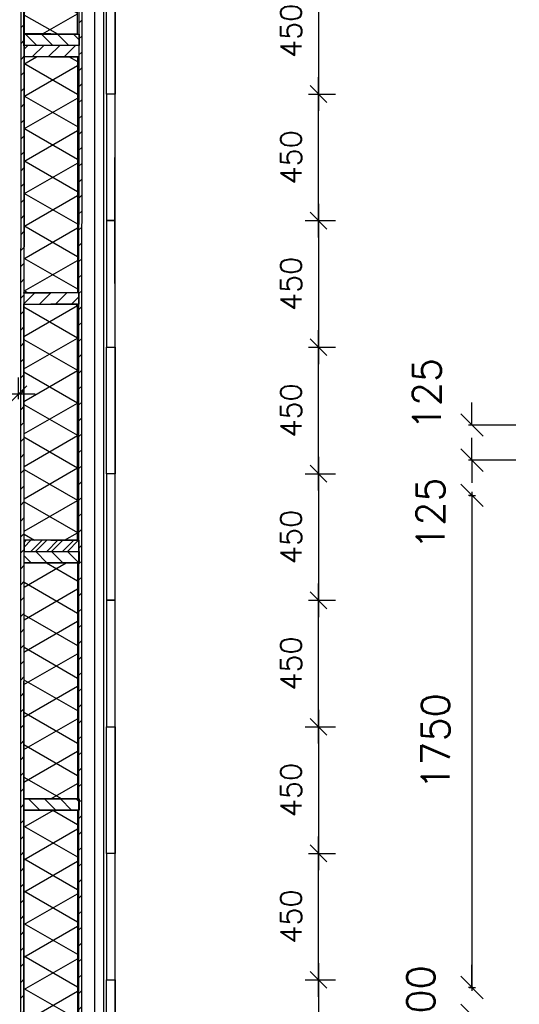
# Model space of a CAD drawing. Extents: x -161991 to 132574, y -998 to 324384.
# Tile 40 of 50: x 41332 to 43110, y 86837 to 90338. Entities that reach past the tile are written whole.
import ezdxf

# ---------------------------------------------------------------- set-up
doc = ezdxf.new("R2010")
doc.units = 0
doc.header["$LTSCALE"] = 50
doc.header["$MEASUREMENT"] = 0
doc.header["$PDSIZE"] = -1
doc.layers.get('0').update_dxf_attribs({"linetype": 'CONTINUOUS'})
doc.layers.get('DEFPOINTS').update_dxf_attribs({"linetype": 'CONTINUOUS'})
for name, color, linetype in [('A--A21--_F-23-', 10, 'CONTINUOUS'), ('A--A25--_F-2--', 9, 'CONTINUOUS'), ('A--A42--_F-23-', 9, 'CONTINUOUS'), ('A--L21--', 3, 'CONTINUOUS'), ('A--L21--_F-2--', 7, 'CONTINUOUS'), ('A--L21A2_BUITENWAND', 2, 'CONTINUOUS'), ('A--L25--', 7, 'CONTINUOUS'), ('A--L25--_F-23-', 7, 'CONTINUOUS'), ('A--L42--', 7, 'CONTINUOUS'), ('A--L42--_F-23-', 7, 'CONTINUOUS'), ('A--M$1A-_F123-', 1, 'CONTINUOUS'), ('X--LR---_CP', 7, 'CONTINUOUS')]:
    doc.layers.add(name, color=color, linetype=linetype)
doc.layers.add('bruto vloeroppervlak', color=3, linetype='CONTINUOUS', plot=False)
doc.styles.add('ALFA-0_25', font='ROMANS')
doc.styles.add('HIEMSTRA', font='romans.shx')
doc.dimstyles.get("Standard").update_dxf_attribs({"dimscale": 40, "dimtxt": 2.5, "dimasz": 2, "dimexe": 0.3, "dimexo": 0.3, "dimgap": 2, "dimtad": 1, "dimdec": 0, "dimzin": 0, "dimdsep": 46, "dimtxsty": 'HIEMSTRA', "dimblk1": 'OBLIQUE', "dimblk2": 'OBLIQUE', "dimsah": 1, "dimcen": 0.09, "dimdle": 0.3, "dimclrd": 2, "dimclre": 2, "dimclrt": 3, "dimadec": 0, "dimazin": 0, "dimtfac": 1, "dimtdec": 4, "dimtofl": 0, "dimtmove": 2, "dimatfit": 3, "dimldrblk": 'OBLIQUE', "dimfxl": 0, "dimtvp": 625, "dimtolj": 1, "dimtzin": 0, "dimarcsym": 0})
doc.dimstyles.new('STANDARD$0', dxfattribs={"dimscale": 50, "dimtxt": 2.5, "dimasz": 2, "dimexe": 2, "dimexo": 0, "dimgap": 2, "dimtad": 1, "dimdec": 0, "dimzin": 0, "dimdsep": 46, "dimtxsty": 'ALFA-0_25', "dimblk1": 'OBLIQUE', "dimblk2": 'OBLIQUE', "dimsah": 1, "dimcen": -3, "dimdle": 2, "dimclrd": 1, "dimclre": 1, "dimclrt": 2, "dimadec": 0, "dimazin": 0, "dimtfac": 0.666667, "dimtofl": 0, "dimtmove": 2, "dimatfit": 3, "dimldrblk": 'OBLIQUE', "dimfxl": 0, "dimtvp": 0.833333, "dimtolj": 1, "dimtzin": 0, "dimarcsym": 0})

# ---------------------------------------------------------------- blocks, each defined once
blk = doc.blocks.new('_OBLIQUE')
at = {"color": 0, "linetype": 'ByBlock'}
blk.add_line((-0.5, -0.5), (0.5, 0.5), dxfattribs=at)
blk = doc.blocks.new('*D73')
at = {"layer": 'A--M$1A-_F123-', "color": 2, "lineweight": -2}
for p, q in [((42941.5, 88658.8), (42941.5, 86884.8)), ((42931.7, 88646.8), (42953.5, 88646.8)), ((42931.7, 86896.8), (42953.5, 86896.8))]:
    blk.add_line(p, q, dxfattribs=at)
at = {"layer": 'DEFPOINTS', "color": 0}
for p in [(42919.7, 88646.8), (42919.7, 86896.8), (42941.5, 86896.8)]:
    blk.add_point(p, dxfattribs=at)
at = {"layer": 'A--M$1A-_F123-', "color": 2, "lineweight": -2, "xscale": 80, "yscale": 80, "zscale": 80}
for p, rotation in [((42941.5, 88646.8), 90), ((42941.5, 86896.8), 270)]:
    blk.add_blockref('_OBLIQUE', p, dxfattribs=dict(at, rotation=rotation))
at = {"layer": 'A--M$1A-_F123-', "color": 3, "insert": (42811.5, 87771.8), "char_height": 100, "attachment_point": 5, "rotation": 90, "style": 'HIEMSTRA'}
blk.add_mtext('\\A1;1750', dxfattribs=at)
blk = doc.blocks.new('*D74')
at = {"layer": 'A--M$1A-_F123-', "color": 2, "lineweight": -2}
for p, q in [((42941.5, 86896.8), (42941.5, 86976.8)), ((42944, 86896.8), (42929.5, 86896.8)), ((42944, 86796.8), (42929.5, 86796.8)), ((42941.5, 86796.8), (42941.5, 86716.8))]:
    blk.add_line(p, q, dxfattribs=at)
at = {"layer": 'DEFPOINTS', "color": 0}
for p in [(42956, 86896.8), (42941.5, 86796.8), (42956, 86796.8)]:
    blk.add_point(p, dxfattribs=at)
at = {"layer": 'A--M$1A-_F123-', "color": 2, "lineweight": -2, "xscale": 80, "yscale": 80, "zscale": 80}
for p, rotation in [((42941.5, 86896.8), 270), ((42941.5, 86796.8), 90)]:
    blk.add_blockref('_OBLIQUE', p, dxfattribs=dict(at, rotation=rotation))
at = {"layer": 'A--M$1A-_F123-', "color": 3, "insert": (42759.5, 86846.8), "char_height": 100, "attachment_point": 5, "rotation": 90, "style": 'HIEMSTRA'}
blk.add_mtext('\\A1;100', dxfattribs=at)
blk = doc.blocks.new('*D77')
at = {"layer": 'A--M$1A-_F123-', "color": 2, "lineweight": -2}
for p, q in [((42941.5, 88771.8), (42941.5, 88851.8)), ((43098.1, 88771.8), (42929.5, 88771.8)), ((42944, 88646.8), (42929.5, 88646.8)), ((42941.5, 88646.8), (42941.5, 88566.8))]:
    blk.add_line(p, q, dxfattribs=at)
at = {"layer": 'DEFPOINTS', "color": 0}
for p in [(42941.5, 88771.8), (43110.1, 88771.8), (42956, 88646.8)]:
    blk.add_point(p, dxfattribs=at)
at = {"layer": 'A--M$1A-_F123-', "color": 2, "lineweight": -2, "xscale": 80, "yscale": 80, "zscale": 80}
for p, rotation in [((42941.5, 88771.8), 270), ((42941.5, 88646.8), 90)]:
    blk.add_blockref('_OBLIQUE', p, dxfattribs=dict(at, rotation=rotation))
at = {"layer": 'A--M$1A-_F123-', "color": 3, "insert": (42793.8, 88581.7), "char_height": 100, "attachment_point": 5, "rotation": 90, "style": 'HIEMSTRA'}
blk.add_mtext('\\A1;125', dxfattribs=at)
blk = doc.blocks.new('*U447')
at = {"layer": 'A--A42--_F-23-'}
h = blk.add_hatch(dxfattribs=at)
h.set_pattern_fill('ALFALINE', color=256, scale=40, style=0, pattern_type=2)
h.set_pattern_definition([(45, (-41547.16, -84743.995), (-28.284271, 28.284271), [])])
h.paths.add_polyline_path([(0, 0), (-5, 0), (-4, 9731.4), (1, 9735.5), (6, 9739.6), (5, 0)])
at = {"layer": 'A--L42--_F-23-', "color": 2, "linetype": 'Continuous'}
for points in [[(6, 9739.6), (6, 9739.6), (5, 0), (0, 0)], [(0, 0), (-5, 0), (-4, 9731.4), (-4, 9731.4)]]:
    blk.add_lwpolyline(points, dxfattribs=at)
blk = doc.blocks.new('NH40_196')
at = {"layer": 'A--A25--_F-2--'}
h = blk.add_hatch(dxfattribs=at)
h.set_pattern_fill('ALFALINE', color=256, scale=40, style=0, pattern_type=2)
h.set_pattern_definition([(45, (-6, 0), (-28.284, 28.284), [])])
h.paths.add_polyline_path([(0, 0), (0, 196), (40, 196), (40, 0)])
at = {"layer": 'A--L25--_F-23-', "color": 2, "linetype": 'Continuous'}
blk.add_lwpolyline([(0, 0), (0, 196), (40, 196), (40, 0)], close=True, dxfattribs=at)
at = {"layer": 'X--LR---_CP'}
for p in [(0, 0), (0, 0), (40, 0)]:
    blk.add_point(p, dxfattribs=at)
blk = doc.blocks.new('*U448')
at = {"layer": 'A--A21--_F-23-'}
h = blk.add_hatch(dxfattribs=at)
h.set_pattern_fill('ALFAISO', color=256, scale=100, angle=269.9925, style=0, pattern_type=2)
h.set_pattern_definition([(329.992, (-50, 0.007), (50.011, 86.596), []), (29.992, (-50, 0.007), (-49.989, 86.609), [])])
h.paths.add_polyline_path([(0, 0), (95, 0), (94.9, -839.7), (-0.1, -839.7), (-95.1, -839.7), (-95, 0)])
at = {"layer": 'A--L21--_F-2--', "color": 2, "linetype": 'Continuous'}
for points in [[(-0.1, -839.7), (-95.1, -839.7), (-95, 0), (0, 0)], [(-0.1, -839.7), (-95.1, -839.7), (-95, 0), (0, 0)], [(0, 0), (95, 0), (94.9, -839.7), (-0.1, -839.7)], [(0, 0), (95, 0), (94.9, -839.7), (-0.1, -839.7)]]:
    blk.add_lwpolyline(points, dxfattribs=at)
blk = doc.blocks.new('*U449')
at = {"layer": 'A--A42--_F-23-'}
h = blk.add_hatch(dxfattribs=at)
h.set_pattern_fill('ALFALINE', color=256, scale=40, style=0, pattern_type=2)
h.set_pattern_definition([(45, (-41341.21, -84744.023), (-28.284271, 28.284271), [])])
h.paths.add_polyline_path([(0, 0), (-5, 0), (-4.1, 9563.2), (0.9, 9567.3), (5.9, 9571.4), (5, 0)])
at = {"layer": 'A--L42--_F-23-', "color": 2, "linetype": 'Continuous'}
for points in [[(0, 0), (-5, 0), (-4.1, 9563.2), (-4.1, 9563.2)], [(5.9, 9571.4), (5.9, 9571.4), (5, 0), (0, 0)]]:
    blk.add_lwpolyline(points, dxfattribs=at)
blk = doc.blocks.new('*U450')
at = {"layer": 'A--A21--_F-23-'}
h = blk.add_hatch(dxfattribs=at)
h.set_pattern_fill('ALFAISO', color=256, scale=100, angle=90.0001, style=0, pattern_type=2)
h.set_pattern_definition([(150, (50, 8e-05), (-50, -86.603), []), (210, (50, 8e-05), (50, -86.602), [])])
h.paths.add_polyline_path([(0, 0), (-95, 0), (-95, 839.7), (0, 839.7), (95, 839.7), (95, 0)])
at = {"layer": 'A--L21--_F-2--', "color": 2, "linetype": 'Continuous'}
for points in [[(0, 0), (-95, 0), (-95, 839.7), (0, 839.7)], [(0, 0), (-95, 0), (-95, 839.7), (0, 839.7)], [(0, 839.7), (95, 839.7), (95, 0), (0, 0)], [(0, 839.7), (95, 839.7), (95, 0), (0, 0)]]:
    blk.add_lwpolyline(points, dxfattribs=at)
blk = doc.blocks.new('*U451')
at = {"layer": 'A--A21--_F-23-'}
h = blk.add_hatch(dxfattribs=at)
h.set_pattern_fill('ALFAISO', color=256, scale=100, angle=90.0075, style=0, pattern_type=2)
h.set_pattern_definition([(150.008, (50, 0.007), (-49.989, -86.609), []), (210.008, (50, 0.007), (50.011, -86.596), [])])
h.paths.add_polyline_path([(0, 0), (-95, 0), (-95.1, 839.7), (-0.1, 839.7), (94.9, 839.7), (95, 0)])
at = {"layer": 'A--L21--_F-2--', "color": 2, "linetype": 'Continuous'}
for points in [[(0, 0), (-95, 0), (-95.1, 839.7), (-0.1, 839.7)], [(0, 0), (-95, 0), (-95.1, 839.7), (-0.1, 839.7)], [(0, 0), (95, 0), (94.9, 839.7), (-0.1, 839.7)], [(0, 0), (95, 0), (94.9, 839.7), (-0.1, 839.7)]]:
    blk.add_lwpolyline(points, dxfattribs=at)
blk = doc.blocks.new('*U452')
at = {"layer": 'A--A21--_F-23-'}
h = blk.add_hatch(dxfattribs=at)
h.set_pattern_fill('ALFAISO', color=256, scale=100, angle=269.9999, style=0, pattern_type=2)
h.set_pattern_definition([(330, (-50, 8e-05), (50, 86.602), []), (30, (-50, 8e-05), (-50, 86.603), [])])
h.paths.add_polyline_path([(0, 0), (95, 0), (95, -839.7), (0, -839.7), (-95, -839.7), (-95, 0)])
at = {"layer": 'A--L21--_F-2--', "color": 2, "linetype": 'Continuous'}
for points in [[(0, 0), (-95, 0), (-95, -839.7), (0, -839.7)], [(0, 0), (-95, 0), (-95, -839.7), (0, -839.7)], [(0, 0), (95, 0), (95, -839.7), (0, -839.7)], [(0, 0), (95, 0), (95, -839.7), (0, -839.7)]]:
    blk.add_lwpolyline(points, dxfattribs=at)
blk = doc.blocks.new('*U453')
at = {"layer": 'A--A21--_F-23-'}
h = blk.add_hatch(dxfattribs=at)
h.set_pattern_fill('ALFAISO', color=256, scale=100, angle=90.007, style=0, pattern_type=2)
h.set_pattern_definition([(150.007, (50, 0.006), (-49.989, -86.609), []), (210.007, (50, 0.006), (50.011, -86.596), [])])
h.paths.add_polyline_path([(0, 0), (-95, 0), (-95.1, 799.7), (-0.1, 799.7), (94.9, 799.7), (95, 0)])
at = {"layer": 'A--L21--_F-2--', "color": 2, "linetype": 'Continuous'}
for points in [[(0, 0), (-95, 0), (-95.1, 799.7), (-0.1, 799.7)], [(0, 0), (-95, 0), (-95.1, 799.7), (-0.1, 799.7)], [(0, 0), (95, 0), (94.9, 799.7), (-0.1, 799.7)], [(0, 0), (95, 0), (94.9, 799.7), (-0.1, 799.7)]]:
    blk.add_lwpolyline(points, dxfattribs=at)
blk = doc.blocks.new('*D470')
at = {"layer": 'A--M$1A-_F123-', "color": 1, "lineweight": -2}
for p, q in [((42395.2, 86863.7), (42395.2, 87433.7)), ((42360.2, 87373.7), (42455.2, 87373.7)), ((42347.9, 86923.7), (42455.2, 86923.7))]:
    blk.add_line(p, q, dxfattribs=at)
at = {"layer": 'DEFPOINTS', "color": 0}
for p in [(42360.2, 87373.7), (42395.2, 87373.7), (42347.9, 86923.7)]:
    blk.add_point(p, dxfattribs=at)
at = {"layer": 'A--M$1A-_F123-', "color": 1, "lineweight": -2, "xscale": 60, "yscale": 60, "zscale": 60}
for p, rotation in [((42395.2, 87373.7), 90), ((42395.2, 86923.7), 270)]:
    blk.add_blockref('_OBLIQUE', p, dxfattribs=dict(at, rotation=rotation))
at = {"layer": 'A--M$1A-_F123-', "color": 2, "insert": (42297.7, 87148.7), "char_height": 75, "attachment_point": 5, "rotation": 90, "style": 'ALFA-0_25'}
blk.add_mtext('\\A1;450', dxfattribs=at)
blk = doc.blocks.new('*D471')
at = {"layer": 'A--M$1A-_F123-', "color": 1, "lineweight": -2}
for p, q in [((42395.2, 87883.7), (42395.2, 87313.7)), ((42347.9, 87823.7), (42455.2, 87823.7)), ((42360.2, 87373.7), (42455.2, 87373.7))]:
    blk.add_line(p, q, dxfattribs=at)
at = {"layer": 'DEFPOINTS', "color": 0}
for p in [(42347.9, 87823.7), (42360.2, 87373.7), (42395.2, 87373.7)]:
    blk.add_point(p, dxfattribs=at)
at = {"layer": 'A--M$1A-_F123-', "color": 1, "lineweight": -2, "xscale": 60, "yscale": 60, "zscale": 60}
for p, rotation in [((42395.2, 87823.7), 90), ((42395.2, 87373.7), 270)]:
    blk.add_blockref('_OBLIQUE', p, dxfattribs=dict(at, rotation=rotation))
at = {"layer": 'A--M$1A-_F123-', "color": 2, "insert": (42297.7, 87598.7), "char_height": 75, "attachment_point": 5, "rotation": 90, "style": 'ALFA-0_25'}
blk.add_mtext('\\A1;450', dxfattribs=at)
blk = doc.blocks.new('*D472')
at = {"layer": 'A--M$1A-_F123-', "color": 1, "lineweight": -2}
for p, q in [((42395.2, 88783.7), (42395.2, 88213.7)), ((42347.9, 88723.7), (42455.2, 88723.7)), ((42360.2, 88273.7), (42455.2, 88273.7))]:
    blk.add_line(p, q, dxfattribs=at)
at = {"layer": 'DEFPOINTS', "color": 0}
for p in [(42347.9, 88723.7), (42360.2, 88273.7), (42395.2, 88273.7)]:
    blk.add_point(p, dxfattribs=at)
at = {"layer": 'A--M$1A-_F123-', "color": 1, "lineweight": -2, "xscale": 60, "yscale": 60, "zscale": 60}
for p, rotation in [((42395.2, 88723.7), 90), ((42395.2, 88273.7), 270)]:
    blk.add_blockref('_OBLIQUE', p, dxfattribs=dict(at, rotation=rotation))
at = {"layer": 'A--M$1A-_F123-', "color": 2, "insert": (42297.7, 88498.7), "char_height": 75, "attachment_point": 5, "rotation": 90, "style": 'ALFA-0_25'}
blk.add_mtext('\\A1;450', dxfattribs=at)
blk = doc.blocks.new('*D473')
at = {"layer": 'A--M$1A-_F123-', "color": 1, "lineweight": -2}
for p, q in [((42395.2, 87763.7), (42395.2, 88333.7)), ((42360.2, 88273.7), (42455.2, 88273.7)), ((42347.9, 87823.7), (42455.2, 87823.7))]:
    blk.add_line(p, q, dxfattribs=at)
at = {"layer": 'DEFPOINTS', "color": 0}
for p in [(42360.2, 88273.7), (42395.2, 88273.7), (42347.9, 87823.7)]:
    blk.add_point(p, dxfattribs=at)
at = {"layer": 'A--M$1A-_F123-', "color": 1, "lineweight": -2, "xscale": 60, "yscale": 60, "zscale": 60}
for p, rotation in [((42395.2, 88273.7), 90), ((42395.2, 87823.7), 270)]:
    blk.add_blockref('_OBLIQUE', p, dxfattribs=dict(at, rotation=rotation))
at = {"layer": 'A--M$1A-_F123-', "color": 2, "insert": (42297.7, 88048.7), "char_height": 75, "attachment_point": 5, "rotation": 90, "style": 'ALFA-0_25'}
blk.add_mtext('\\A1;450', dxfattribs=at)
blk = doc.blocks.new('*D474')
at = {"layer": 'A--M$1A-_F123-', "color": 1, "lineweight": -2}
for p, q in [((42395.2, 90583.7), (42395.2, 90013.7)), ((42347.9, 90523.7), (42455.2, 90523.7)), ((42360.2, 90073.7), (42455.2, 90073.7))]:
    blk.add_line(p, q, dxfattribs=at)
at = {"layer": 'DEFPOINTS', "color": 0}
for p in [(42347.9, 90523.7), (42360.2, 90073.7), (42395.2, 90073.7)]:
    blk.add_point(p, dxfattribs=at)
at = {"layer": 'A--M$1A-_F123-', "color": 1, "lineweight": -2, "xscale": 60, "yscale": 60, "zscale": 60}
for p, rotation in [((42395.2, 90523.7), 90), ((42395.2, 90073.7), 270)]:
    blk.add_blockref('_OBLIQUE', p, dxfattribs=dict(at, rotation=rotation))
at = {"layer": 'A--M$1A-_F123-', "color": 2, "insert": (42297.7, 90298.7), "char_height": 75, "attachment_point": 5, "rotation": 90, "style": 'ALFA-0_25'}
blk.add_mtext('\\A1;450', dxfattribs=at)
blk = doc.blocks.new('*D475')
at = {"layer": 'A--M$1A-_F123-', "color": 1, "lineweight": -2}
for p, q in [((42395.2, 89563.7), (42395.2, 90133.7)), ((42360.2, 90073.7), (42455.2, 90073.7)), ((42347.9, 89623.7), (42455.2, 89623.7))]:
    blk.add_line(p, q, dxfattribs=at)
at = {"layer": 'DEFPOINTS', "color": 0}
for p in [(42360.2, 90073.7), (42395.2, 90073.7), (42347.9, 89623.7)]:
    blk.add_point(p, dxfattribs=at)
at = {"layer": 'A--M$1A-_F123-', "color": 1, "lineweight": -2, "xscale": 60, "yscale": 60, "zscale": 60}
for p, rotation in [((42395.2, 90073.7), 90), ((42395.2, 89623.7), 270)]:
    blk.add_blockref('_OBLIQUE', p, dxfattribs=dict(at, rotation=rotation))
at = {"layer": 'A--M$1A-_F123-', "color": 2, "insert": (42297.7, 89848.7), "char_height": 75, "attachment_point": 5, "rotation": 90, "style": 'ALFA-0_25'}
blk.add_mtext('\\A1;450', dxfattribs=at)
blk = doc.blocks.new('*D476')
at = {"layer": 'A--M$1A-_F123-', "color": 1, "lineweight": -2}
for p, q in [((42395.2, 88663.7), (42395.2, 89233.7)), ((42360.2, 89173.7), (42455.2, 89173.7)), ((42347.9, 88723.7), (42455.2, 88723.7))]:
    blk.add_line(p, q, dxfattribs=at)
at = {"layer": 'DEFPOINTS', "color": 0}
for p in [(42360.2, 89173.7), (42395.2, 89173.7), (42347.9, 88723.7)]:
    blk.add_point(p, dxfattribs=at)
at = {"layer": 'A--M$1A-_F123-', "color": 1, "lineweight": -2, "xscale": 60, "yscale": 60, "zscale": 60}
for p, rotation in [((42395.2, 89173.7), 90), ((42395.2, 88723.7), 270)]:
    blk.add_blockref('_OBLIQUE', p, dxfattribs=dict(at, rotation=rotation))
at = {"layer": 'A--M$1A-_F123-', "color": 2, "insert": (42297.7, 88948.7), "char_height": 75, "attachment_point": 5, "rotation": 90, "style": 'ALFA-0_25'}
blk.add_mtext('\\A1;450', dxfattribs=at)
blk = doc.blocks.new('*D477')
at = {"layer": 'A--M$1A-_F123-', "color": 1, "lineweight": -2}
for p, q in [((42395.2, 89683.7), (42395.2, 89113.7)), ((42347.9, 89623.7), (42455.2, 89623.7)), ((42360.2, 89173.7), (42455.2, 89173.7))]:
    blk.add_line(p, q, dxfattribs=at)
at = {"layer": 'DEFPOINTS', "color": 0}
for p in [(42347.9, 89623.7), (42360.2, 89173.7), (42395.2, 89173.7)]:
    blk.add_point(p, dxfattribs=at)
at = {"layer": 'A--M$1A-_F123-', "color": 1, "lineweight": -2, "xscale": 60, "yscale": 60, "zscale": 60}
for p, rotation in [((42395.2, 89623.7), 90), ((42395.2, 89173.7), 270)]:
    blk.add_blockref('_OBLIQUE', p, dxfattribs=dict(at, rotation=rotation))
at = {"layer": 'A--M$1A-_F123-', "color": 2, "insert": (42297.7, 89398.7), "char_height": 75, "attachment_point": 5, "rotation": 90, "style": 'ALFA-0_25'}
blk.add_mtext('\\A1;450', dxfattribs=at)
blk = doc.blocks.new('*D486')
at = {"layer": 'A--M$1A-_F123-', "color": 1, "lineweight": -2}
for p, q in [((42395.2, 86983.7), (42395.2, 86413.7)), ((42347.9, 86923.7), (42455.2, 86923.7)), ((42360.2, 86473.7), (42455.2, 86473.7))]:
    blk.add_line(p, q, dxfattribs=at)
at = {"layer": 'DEFPOINTS', "color": 0}
for p in [(42347.9, 86923.7), (42360.2, 86473.7), (42395.2, 86473.7)]:
    blk.add_point(p, dxfattribs=at)
at = {"layer": 'A--M$1A-_F123-', "color": 1, "lineweight": -2, "xscale": 60, "yscale": 60, "zscale": 60}
for p, rotation in [((42395.2, 86923.7), 90), ((42395.2, 86473.7), 270)]:
    blk.add_blockref('_OBLIQUE', p, dxfattribs=dict(at, rotation=rotation))
at = {"layer": 'A--M$1A-_F123-', "color": 2, "insert": (42297.7, 86698.7), "char_height": 75, "attachment_point": 5, "rotation": 90, "style": 'ALFA-0_25'}
blk.add_mtext('\\A1;450', dxfattribs=at)
blk = doc.blocks.new('*D623')
at = {"layer": 'A--M$1A-_F123-', "color": 1, "lineweight": -2}
for p, q in [((40982.1, 88989), (40982.1, 89066.3)), ((41327.1, 88989), (41327.1, 89066.3)), ((41387.1, 89006.3), (40922.1, 89006.3))]:
    blk.add_line(p, q, dxfattribs=at)
at = {"layer": 'DEFPOINTS', "color": 0}
for p in [(40982.1, 89006.3), (40982.1, 88989), (41327.1, 88989)]:
    blk.add_point(p, dxfattribs=at)
at = {"layer": 'A--M$1A-_F123-', "color": 1, "lineweight": -2, "xscale": 60, "yscale": 60, "zscale": 60, "rotation": 180}
blk.add_blockref('_OBLIQUE', (40982.1, 89006.3), dxfattribs=at)
at = {"layer": 'A--M$1A-_F123-', "color": 1, "lineweight": -2, "xscale": 60, "yscale": 60, "zscale": 60}
blk.add_blockref('_OBLIQUE', (41327.1, 89006.3), dxfattribs=at)
at = {"layer": 'A--M$1A-_F123-', "color": 2, "insert": (41154.6, 89103.8), "char_height": 75, "attachment_point": 5, "style": 'ALFA-0_25'}
blk.add_mtext('\\A1;345', dxfattribs=at)
blk = doc.blocks.new('*D631')
at = {"layer": 'A--M$1A-_F123-', "color": 2, "lineweight": -2}
for p, q in [((42941.5, 88896.8), (42941.5, 88976.8)), ((43098.1, 88896.8), (42929.5, 88896.8)), ((42944, 88771.8), (42929.5, 88771.8)), ((42941.5, 88771.8), (42941.5, 88691.8))]:
    blk.add_line(p, q, dxfattribs=at)
at = {"layer": 'DEFPOINTS', "color": 0}
for p in [(42941.5, 88896.8), (43110.1, 88896.8), (42956, 88771.8)]:
    blk.add_point(p, dxfattribs=at)
at = {"layer": 'A--M$1A-_F123-', "color": 2, "lineweight": -2, "xscale": 80, "yscale": 80, "zscale": 80}
for p, rotation in [((42941.5, 88896.8), 270), ((42941.5, 88771.8), 90)]:
    blk.add_blockref('_OBLIQUE', p, dxfattribs=dict(at, rotation=rotation))
at = {"layer": 'A--M$1A-_F123-', "color": 3, "insert": (42780.5, 89007.1), "char_height": 100, "attachment_point": 5, "rotation": 90, "style": 'HIEMSTRA'}
blk.add_mtext('\\A1;125', dxfattribs=at)

msp = doc.modelspace()

# ---------------------------------------------------------------- linework, layer by layer
at = {"layer": 'A--L21--'}
for points in [[(41671.1, 90523.7), (41671, 90073.7), (41641, 90073.7), (41641.1, 90523.7)], [(41670.9, 89623.7), (41671, 90073.7), (41641, 90073.7), (41640.9, 89623.7)], [(41671, 89173.7), (41670.9, 89623.7), (41640.9, 89623.7), (41641, 89173.7)], [(41671, 89173.7), (41671.1, 88723.7), (41641.1, 88723.7), (41641, 89173.7)], [(41671.1, 88273.7), (41671.1, 88723.7), (41641.1, 88723.7), (41641.1, 88273.7)], [(41671.1, 87823.7), (41671.1, 88273.7), (41641.1, 88273.7), (41641.1, 87823.7)], [(41671.1, 87823.7), (41671.1, 87373.7), (41641.1, 87373.7), (41641.1, 87823.7)], [(41671, 86923.7), (41671.1, 87373.7), (41641.1, 87373.7), (41641, 86923.7)], [(41671, 86923.7), (41670.9, 86473.7), (41640.9, 86473.7), (41641, 86923.7)]]:
    msp.add_lwpolyline(points, close=True, dxfattribs=at)
at = {"layer": 'A--L21A2_BUITENWAND', "color": 2, "linetype": 'Continuous'}
for p, q in [((41631.1, 84712), (41631.1, 94548.4)), ((41599.1, 84744), (41599.1, 94522.2))]:
    msp.add_line(p, q, dxfattribs=at)
at = {"layer": 'bruto vloeroppervlak'}
msp.add_lwpolyline([(31595.3, 96600.2), (24417.9, 61366.1), (24443.7, 61328.4), (32782.2, 59629.6), (32820.7, 59654.2), (33773.9, 64337.7), (33771.8, 64347.2), (38858.3, 65471.4), (38858.3, 65980.4), (37015, 65581.3), (37012, 73407.7), (41634.8, 73407.9), (41670.8, 73443.9), (41671.1, 94553.7), (41646.9, 94585.8), (31633.1, 96625.7), (31595.3, 96600.2)], close=True, dxfattribs=at)

# ---------------------------------------------------------------- block references
at = {"layer": 'A--L21--', "linetype": 'Continuous'}
for name, p in [('*U453', (41442, 90287.4)), ('*U452', (41442, 90206.3)), ('*U451', (41442.1, 88486.8)), ('*U448', (41442.1, 88406.8)), ('*U450', (41442, 86687.3))]:
    msp.add_blockref(name, p, dxfattribs=at)
at = {"layer": 'A--L25--'}
for p, rotation in [((41346.9, 90286.8), 270.0000000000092), ((41347.1, 88446.8), 269.9925806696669), ((41347, 87567.1), 269.9925806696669)]:
    msp.add_blockref('NH40_196', p, dxfattribs=dict(at, rotation=rotation))
at = {"layer": 'A--L25--', "xscale": -1}
for p, rotation in [((41346.9, 90206.8), 270.0074193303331), ((41347, 89326.5), 270.0074193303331), ((41347.1, 88446.8), 270.0000000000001), ((41347.1, 88446.8), 270.0074193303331)]:
    msp.add_blockref('NH40_196', p, dxfattribs=dict(at, rotation=rotation))
at = {"layer": 'A--L42--'}
msp.add_blockref('*U447', (41547.2, 84744), dxfattribs=at)
at = {"layer": 'A--L42--', "linetype": 'Continuous'}
msp.add_blockref('*U449', (41341.2, 84744), dxfattribs=at)

# ---------------------------------------------------------------- dimensions: what is measured, and where the dimension line sits
at = {"layer": 'A--M$1A-_F123-'}
for base, p1, p2, picture, middle in [((42395.2, 90073.7), (42347.9, 90523.7), (42360.2, 90073.7), '*D474', (42297.7, 90298.7)), ((42395.2, 90073.7), (42347.9, 89623.7), (42360.2, 90073.7), '*D475', (42297.7, 89848.7)), ((42395.2, 89173.7), (42347.9, 89623.7), (42360.2, 89173.7), '*D477', (42297.7, 89398.7)), ((42395.2, 89173.7), (42347.9, 88723.7), (42360.2, 89173.7), '*D476', (42297.7, 88948.7)), ((42395.2, 88273.7), (42347.9, 88723.7), (42360.2, 88273.7), '*D472', (42297.7, 88498.7)), ((42395.2, 88273.7), (42347.9, 87823.7), (42360.2, 88273.7), '*D473', (42297.7, 88048.7)), ((42395.2, 87373.7), (42347.9, 87823.7), (42360.2, 87373.7), '*D471', (42297.7, 87598.7)), ((42395.2, 87373.7), (42347.9, 86923.7), (42360.2, 87373.7), '*D470', (42297.7, 87148.7)), ((42395.2, 86473.7), (42347.9, 86923.7), (42360.2, 86473.7), '*D486', (42297.7, 86698.7))]:
    dim = msp.add_linear_dim(base=base, p1=p1, p2=p2, angle=90, dimstyle='STANDARD$0', override={"dimscale": 30, "dimclrd": 1, "dimclre": 1, "dimclrt": 2}, dxfattribs=at)
    dim.commit()
    dim.dimension.update_dxf_attribs({"geometry": picture, "text_midpoint": middle})
dim = msp.add_linear_dim(base=(40982.1, 89006.3), p1=(41327.1, 88989), p2=(40982.1, 88989), dimstyle='STANDARD$0', override={"dimscale": 30, "dimclrd": 1, "dimclre": 1, "dimclrt": 2}, dxfattribs=at)
dim.commit()
dim.dimension.update_dxf_attribs({"geometry": '*D623', "text_midpoint": (41154.6, 89103.8)})
for base, p1, p2, picture, middle in [((42941.5, 88896.8), (42956, 88771.8), (43110.1, 88896.8), '*D631', (42780.5, 89007.1)), ((42941.5, 88771.8), (42956, 88646.8), (43110.1, 88771.8), '*D77', (42793.8, 88581.7))]:
    dim = msp.add_linear_dim(base=base, p1=p1, p2=p2, angle=90, dimstyle='Standard', dxfattribs=at)
    dim.commit()
    dim.dimension.update_dxf_attribs({"geometry": picture, "text_midpoint": middle, "dimtype": 160})
for base, p1, p2, picture, middle in [((42941.5, 86896.8), (42919.7, 88646.8), (42919.7, 86896.8), '*D73', (42811.5, 87771.8)), ((42941.5, 86796.8), (42956, 86896.8), (42956, 86796.8), '*D74', (42759.5, 86846.8))]:
    dim = msp.add_linear_dim(base=base, p1=p1, p2=p2, angle=90, dimstyle='Standard', dxfattribs=at)
    dim.commit()
    dim.dimension.update_dxf_attribs({"geometry": picture, "text_midpoint": middle})

doc.saveas('drawing.dxf')
